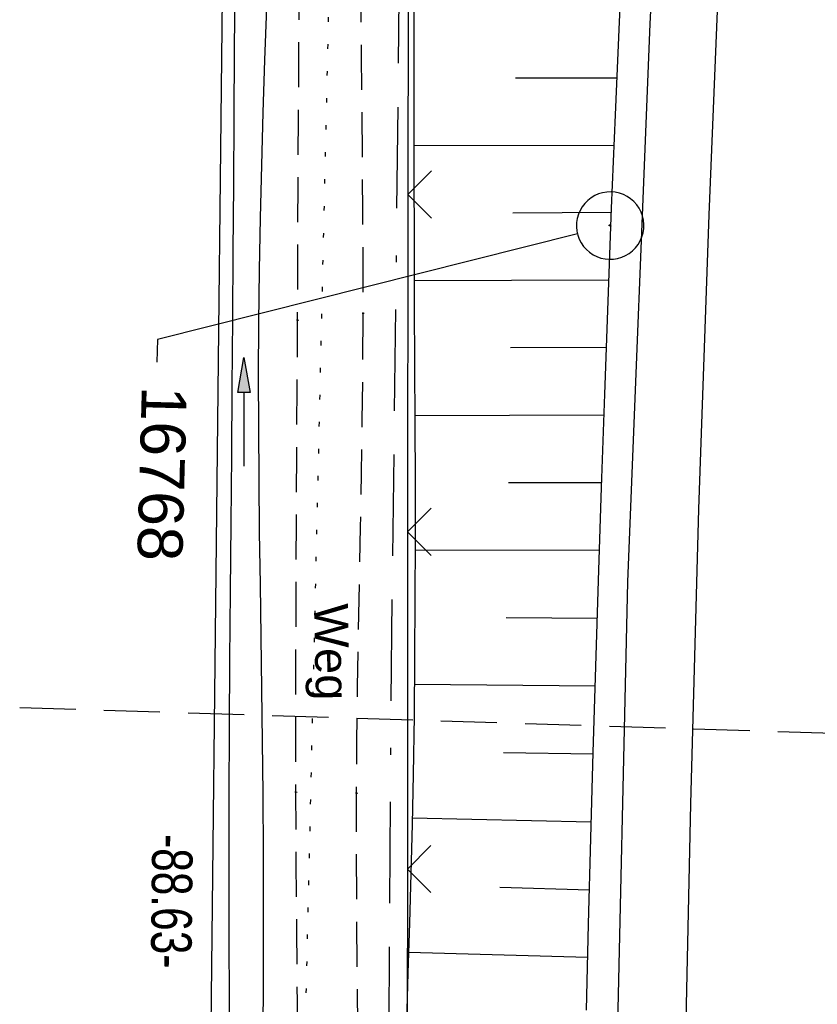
# Model space of a CAD drawing. Extents: x 508885 to 509191, y 457896 to 458644.
# Tile 32 of 57: x 508981 to 509016, y 458327 to 458371. Entities that reach past the tile are written whole.
import ezdxf
from ezdxf import colors
from ezdxf.entities.mleader import LeaderData, LeaderLine
from ezdxf.math import Vec2, Vec3

# ---------------------------------------------------------------- set-up
doc = ezdxf.new("R2010")
doc.units = 0
doc.header["$LTSCALE"] = 10
doc.header["$MEASUREMENT"] = 0
for name, pattern in [('ACAD_ISO16W100', [73, 15, -6.5, 15, -6.5, 15, -7, 1, -7]), ('AUSGEZOGEN', [0]), ('LT00', [0]), ('LT11', [0.3, 0.2, -0.1]), ('LT17', [0.15, 0.1, -0.05]), ('PUNKTX2_STR', [0.6, 0.1, -0.5])]:
    doc.linetypes.add(name, pattern=pattern)
doc.layers.get('0').update_dxf_attribs({"linetype": 'LT00'})
for name, color, linetype in [('--EK_FBR', 1, 'LT00'), ('--EK_ST-93-1', 30, 'LT17'), ('--EL_DFK_AB_L', 21, 'LT00'), ('ABSTAND', 8, 'LT00'), ('BAB-KABEL', 220, 'ACAD_ISO16W100'), ('DFK_AB_L', 21, 'LT00'), ('DFK_NUTZUNGSGRENZE', 70, 'PUNKTX2_STR'), ('FELDWEG_TEXT', 250, 'Continuous'), ('FESTPKT_TEXT_A', 211, 'LT00'), ('PFEIL', 140, 'AUSGEZOGEN'), ('V112_AFBR_BAB', 250, 'LT00'), ('V112_BOESCH', 250, 'LT00'), ('V112_BOSCHUNG', 250, 'LT00'), ('V112_FELDWEG', 250, 'LT11'), ('V112_GRABEN', 250, 'LT00'), ('V112_LD_MARK', 250, 'LT00'), ('V112_PKT_AU', 211, 'LT00'), ('V112_ZAUN', 40, 'LT00')]:
    doc.layers.add(name, color=color, linetype=linetype)
doc.styles.add('Beschrift', font='ARIAL.TTF')
doc.styles.get("Standard").update_dxf_attribs({"font": 'ARIAL.TTF'})

# ---------------------------------------------------------------- blocks, each defined once
blk = doc.blocks.new('Pfreil3')
at = {"layer": 'PFEIL'}
blk.add_hatch(color=256, dxfattribs=at).paths.add_polyline_path([(-1.549, 0.273), (-1.549, -0.273), (0, 0)])
for p, q in [((-1.549, 0), (-4.831, 0)), ((-1.549, -0.273), (-1.549, 0.273)), ((-1.549, 0.273), (0, 0)), ((0, 0), (-1.549, -0.273))]:
    blk.add_line(p, q, dxfattribs=at)
blk = doc.blocks.new('SYMB0011')
at = {"color": 0, "linetype": 'ByBlock'}
for p, q in [((0.5, 0), (-0.5, 0)), ((0, 0.5), (0, -0.5))]:
    blk.add_line(p, q, dxfattribs=at)
blk = doc.blocks.new('SYMB0003')
at = {"color": 0, "linetype": 'ByBlock'}
for p, q in [((-0.015712, 0), (0.010166, 0.012015)), ((0, -0.021257), (-0.015712, 0)), ((0.010166, 0.012015), (0, -0.021257))]:
    blk.add_line(p, q, dxfattribs=at)
for points in [[(-0.031395, 0.499013), (-0.093691, 0.491144), (-0.154509, 0.475528), (-0.21289, 0.452414), (-0.267913, 0.422164), (-0.318712, 0.385257), (-0.364484, 0.342274), (-0.404509, 0.293893), (-0.438154, 0.240877), (-0.464888, 0.184062), (-0.484292, 0.124345), (-0.496058, 0.062667), (-0.5, 0)], [(0.5, 0), (0.496057, 0.062667), (0.484292, 0.124345), (0.464888, 0.184062), (0.438153, 0.240877), (0.404509, 0.293893), (0.364484, 0.342274), (0.318712, 0.385257), (0.267913, 0.422164), (0.21289, 0.452414), (0.154509, 0.475528), (0.093691, 0.491144), (0.031395, 0.499013), (-0.031395, 0.499013)], [(-0.5, 0), (-0.496058, -0.062667), (-0.484292, -0.124345), (-0.464888, -0.184062), (-0.438154, -0.240877), (-0.404509, -0.293893), (-0.364485, -0.342274), (-0.318712, -0.385257), (-0.267914, -0.422164), (-0.21289, -0.452414), (-0.154509, -0.475529), (-0.093691, -0.491144), (-0.031395, -0.499014), (0.031395, -0.499014)], [(0.031395, -0.499014), (0.093691, -0.491144), (0.154509, -0.475529), (0.21289, -0.452414), (0.267914, -0.422164), (0.318712, -0.385257), (0.364485, -0.342274), (0.404509, -0.293893), (0.438154, -0.240877), (0.464889, -0.184062), (0.484292, -0.124345), (0.496058, -0.062667), (0.5, 0)]]:
    blk.add_lwpolyline(points, dxfattribs=at)
blk = doc.blocks.new('SYMB0024')
at = {"color": 0, "linetype": 'ByBlock'}
for p, q in [((-0.5, 0.5), (0, 0)), ((0, 0), (0.5, 0.5))]:
    blk.add_line(p, q, dxfattribs=at)
blk = doc.blocks.new('_None')

msp = doc.modelspace()

# ---------------------------------------------------------------- linework, layer by layer
at = {"layer": '--EK_FBR'}
msp.add_lwpolyline([(509007.454, 458322.883), (509007.977, 458345.83), (509008.965, 458370.63), (509010.2, 458395.169), (509011.606, 458419.412), (509013.424, 458443.945), (509015.365, 458466.768), (509017.722, 458491.337), (509020.368, 458516.063), (509023.279, 458539.666), (509026.395, 458562.703), (509029.635, 458585.14), (509032.898, 458606.519), (509036.843, 458630.719), (509038.5, 458640.091)], dxfattribs=at)
at = {"layer": '--EK_FBR', "linetype": 'LT11', "flags": 128}
for points in [[(509036.495, 457899.887), (509036.18, 457901.445), (509035.062, 457907.213), (509033.993, 457912.99), (509032.97, 457918.776), (509031.993, 457924.569), (509031.553, 457927.268), (509031.121, 457929.969), (509030.694, 457932.671), (509030.271, 457935.373), (509029.848, 457938.075), (509029.425, 457940.777), (509028.998, 457943.479), (509028.424, 457947.064), (509027.843, 457950.648), (509027.257, 457954.231), (509026.668, 457957.814), (509026.077, 457961.397), (509025.487, 457964.979), (509024.901, 457968.562), (509024.319, 457972.146), (509023.744, 457975.731), (509023.164, 457979.405), (509022.591, 457983.079), (509022.024, 457986.755), (509021.461, 457990.431), (509020.901, 457994.108), (509020.34, 457997.785), (509019.779, 458001.461), (509019.214, 458005.138), (509018.804, 458007.79), (509018.394, 458010.442), (509017.988, 458013.095), (509017.588, 458015.749), (509017.198, 458018.404), (509016.82, 458021.06), (509016.457, 458023.719), (509016.124, 458026.293), (509015.805, 458028.868), (509015.497, 458031.445), (509015.198, 458034.023), (509014.904, 458036.602), (509014.614, 458039.182), (509014.323, 458041.761), (509014.03, 458044.34), (509013.73, 458046.919), (509013.422, 458049.496), (509013.07, 458052.329), (509012.707, 458055.161), (509012.337, 458057.991), (509011.962, 458060.821), (509011.586, 458063.651), (509011.213, 458066.481), (509010.845, 458069.312), (509010.486, 458072.144), (509010.138, 458074.976), (509009.807, 458077.811), (509009.557, 458080.047), (509009.317, 458082.285), (509009.082, 458084.523), (509008.849, 458086.762), (509008.617, 458089.001), (509008.381, 458091.24), (509008.115, 458093.715), (509007.844, 458096.19), (509007.574, 458098.665), (509007.307, 458101.14), (509007.047, 458103.616), (509006.798, 458106.093), (509006.563, 458108.57), (509006.347, 458111.049), (509006.152, 458113.529), (509005.983, 458116.01), (509005.843, 458118.493), (509005.765, 458120.206), (509005.698, 458121.919), (509005.639, 458123.633), (509005.584, 458125.347), (509005.529, 458127.061), (509005.469, 458128.775), (509005.402, 458130.489), (509005.323, 458132.202), (509005.142, 458135.285), (509004.908, 458138.365), (509004.621, 458141.44), (509004.28, 458144.51), (509003.884, 458147.573), (509003.367, 458151.035), (509002.778, 458154.484), (509002.115, 458157.921), (509001.736, 458159.729), (509001.342, 458161.534), (509000.937, 458163.337), (509000.526, 458165.138), (509000.113, 458166.939), (508999.705, 458168.741), (508999.305, 458170.544), (508998.918, 458172.349), (508998.549, 458174.157), (508998.204, 458175.97), (508997.794, 458178.337), (508997.428, 458180.711), (508997.102, 458183.092), (508996.812, 458185.48), (508996.554, 458187.871), (508996.325, 458190.267), (508996.121, 458192.666), (508995.938, 458195.068), (508995.772, 458197.47), (508995.62, 458199.873), (508995.325, 458205.103), (508995.078, 458210.331), (508994.879, 458215.559), (508994.729, 458220.789), (508994.671, 458223.459), (508994.623, 458226.13), (508994.582, 458228.801), (508994.546, 458231.473), (508994.511, 458234.144), (508994.475, 458236.816), (508994.435, 458239.488), (508994.388, 458242.159), (508994.323, 458245.233), (508994.247, 458248.307), (508994.164, 458251.38), (508994.075, 458254.453), (508993.983, 458257.526), (508993.891, 458260.6), (508993.8, 458263.673), (508993.716, 458266.642), (508993.639, 458269.611), (508993.57, 458272.581), (508993.511, 458275.55), (508993.465, 458278.52), (508993.433, 458281.49), (508993.418, 458284.46), (508993.418, 458286.652), (508993.425, 458288.845), (508993.436, 458291.037), (508993.447, 458293.23), (508993.464, 458300.395), (508993.449, 458307.561), (508993.404, 458314.726), (508993.375, 458317.831), (508993.343, 458320.937), (508993.31, 458324.042), (508993.278, 458327.147), (508993.249, 458330.252), (508993.227, 458333.358), (508993.212, 458336.463), (508993.207, 458339.461), (508993.21, 458342.46), (508993.22, 458345.458), (508993.233, 458348.457), (508993.25, 458351.455), (508993.267, 458354.454), (508993.283, 458357.452), (508993.297, 458360.455), (508993.31, 458363.459), (508993.325, 458366.462), (508993.344, 458369.465), (508993.368, 458372.469), (508993.401, 458375.472), (508993.443, 458378.475), (508993.517, 458382.413), (508993.613, 458386.35), (508993.733, 458390.287), (508993.879, 458394.222), (508994.051, 458398.157), (508994.251, 458402.09), (508994.421, 458405.053), (508994.604, 458408.014), (508994.798, 458410.975), (508995, 458413.936), (508995.207, 458416.896), (508995.415, 458419.857), (508995.622, 458422.817), (508995.825, 458425.778), (508996, 458428.405), (508996.172, 458431.032), (508996.345, 458433.658), (508996.523, 458436.285), (508996.708, 458438.91), (508996.905, 458441.535), (508997.116, 458444.159), (508997.347, 458446.81), (508997.593, 458449.46), (508997.852, 458452.109), (508998.121, 458454.757), (508998.398, 458457.404), (508998.68, 458460.05), (508998.964, 458462.696), (508999.248, 458465.341), (508999.607, 458468.715), (508999.962, 458472.088), (509000.317, 458475.462), (509000.673, 458478.837), (509001.033, 458482.214), (509001.398, 458485.592), (509001.537, 458486.858), (509001.683, 458488.124), (509001.839, 458489.388), (509002.011, 458490.649), (509002.204, 458491.906), (509002.422, 458493.158), (509002.671, 458494.404), (509002.919, 458495.501), (509003.186, 458496.595), (509003.465, 458497.686), (509003.747, 458498.776), (509004.026, 458499.867), (509004.292, 458500.961), (509004.538, 458502.059), (509004.745, 458503.089), (509004.932, 458504.123), (509005.106, 458505.16), (509005.271, 458506.198), (509005.434, 458507.237), (509005.6, 458508.276), (509005.834, 458509.672), (509006.078, 458511.067), (509006.327, 458512.46), (509006.577, 458513.853), (509006.822, 458515.247), (509007.057, 458516.642), (509007.382, 458518.714), (509007.679, 458520.79), (509007.954, 458522.87), (509008.21, 458524.952), (509008.451, 458527.037), (509008.683, 458529.123), (509008.908, 458531.21), (509009.131, 458533.298), (509009.357, 458535.386), (509009.59, 458537.472), (509009.967, 458540.675), (509010.368, 458543.875), (509010.79, 458547.071), (509011.23, 458550.265), (509011.687, 458553.457), (509012.157, 458556.646), (509012.638, 458559.834), (509012.972, 458562.009)], [(509038.565, 457899.833), (509038.517, 457900.069), (509037.883, 457903.29), (509037.269, 457906.515), (509036.673, 457909.744), (509036.094, 457912.975), (509035.529, 457916.21), (509034.975, 457919.447), (509034.431, 457922.685), (509033.894, 457925.924), (509033.274, 457929.705), (509032.66, 457933.487), (509032.048, 457937.268), (509031.437, 457941.05), (509030.825, 457944.831), (509030.073, 457949.46), (509029.318, 457954.088), (509028.561, 457958.716), (509027.805, 457963.344), (509027.05, 457967.973), (509026.298, 457972.601), (509025.55, 457977.231), (509025.432, 457977.97), (509024.588, 457983.254), (509023.637, 457989.278), (509022.699, 457995.304), (509021.775, 458001.333), (509020.867, 458007.364), (509020.383, 458010.623), (509019.907, 458013.882), (509019.439, 458017.143), (509018.981, 458020.405), (509018.535, 458023.669), (509018.1, 458026.959), (509017.676, 458030.25), (509017.263, 458033.543), (509016.858, 458036.837), (509016.459, 458040.132), (509016.063, 458043.428), (509015.67, 458046.723), (509015.276, 458050.019), (509014.789, 458054.069), (509014.301, 458058.119), (509013.812, 458062.168), (509013.323, 458066.218), (509012.837, 458070.268), (509012.354, 458074.318), (509011.875, 458078.369), (509011.481, 458081.748), (509011.093, 458085.129), (509010.712, 458088.51), (509010.341, 458091.894), (509009.979, 458095.299), (509009.631, 458098.705), (509009.3, 458102.114), (509008.988, 458105.524), (509008.698, 458108.935), (509008.432, 458112.348), (509008.194, 458115.761), (509007.986, 458119.175), (509007.849, 458121.785), (509007.732, 458124.396), (509007.637, 458127.01), (509007.565, 458129.626), (509007.518, 458132.247), (509007.501, 458133.81), (509007.487, 458135.373), (509007.471, 458136.937), (509007.445, 458138.499), (509007.404, 458140.06), (509007.342, 458141.618), (509007.253, 458143.172), (509007.13, 458144.722), (509006.968, 458146.267), (509006.76, 458147.805), (509006.538, 458149.147), (509006.281, 458150.484), (509005.996, 458151.817), (509005.688, 458153.148), (509005.363, 458154.475), (509005.027, 458155.801), (509004.684, 458157.126), (509004.341, 458158.451), (509003.701, 458160.974), (509003.083, 458163.5), (509002.491, 458166.03), (509001.928, 458168.564), (509001.397, 458171.104), (509000.901, 458173.651), (509000.446, 458176.205), (509000.023, 458178.82), (508999.643, 458181.443), (508999.302, 458184.073), (508998.998, 458186.708), (508998.729, 458189.348), (508998.493, 458191.991), (508998.286, 458194.637), (508998.107, 458197.286), (508997.952, 458199.935), (508997.821, 458202.574), (508997.709, 458205.212), (508997.615, 458207.851), (508997.535, 458210.49), (508997.467, 458213.13), (508997.408, 458215.769), (508997.357, 458218.408), (508997.309, 458221.048), (508997.238, 458225.249), (508997.17, 458229.451), (508997.104, 458233.653), (508997.038, 458237.855), (508996.97, 458242.057), (508996.898, 458246.465), (508996.823, 458250.873), (508996.748, 458255.28), (508996.673, 458259.688), (508996.6, 458264.095), (508996.537, 458268.034), (508996.477, 458271.972), (508996.423, 458275.91), (508996.375, 458279.848), (508996.336, 458283.787), (508996.311, 458286.935), (508996.291, 458290.084), (508996.275, 458293.232), (508996.262, 458296.326), (508996.25, 458299.421), (508996.237, 458302.515), (508996.222, 458305.609), (508996.201, 458308.703), (508996.174, 458311.798), (508996.139, 458314.892), (508996.102, 458317.583), (508996.059, 458320.274), (508996.016, 458322.965), (508995.976, 458325.655), (508995.942, 458328.346), (508995.917, 458331.037), (508995.904, 458333.727), (508995.908, 458336.418), (508995.927, 458338.789), (508995.957, 458341.159), (508995.996, 458343.53), (508996.039, 458345.901), (508996.084, 458348.272), (508996.126, 458350.643), (508996.162, 458353.014), (508996.189, 458355.385), (508996.203, 458357.756), (508996.202, 458360.048), (508996.19, 458362.339), (508996.171, 458364.631), (508996.149, 458366.923), (508996.128, 458369.215), (508996.113, 458371.506), (508996.107, 458373.798), (508996.115, 458376.089), (508996.141, 458378.38), (508996.19, 458380.737), (508996.259, 458383.094), (508996.346, 458385.451), (508996.448, 458387.807), (508996.562, 458390.163), (508996.685, 458392.519), (508996.814, 458394.875), (508996.947, 458397.23), (508997.08, 458399.586), (508997.261, 458402.829), (508997.441, 458406.072), (508997.621, 458409.315), (508997.806, 458412.557), (508997.997, 458415.798), (508998.198, 458419.039), (508998.41, 458422.279), (508998.637, 458425.518), (508998.832, 458428.137), (508999.036, 458430.755), (508999.246, 458433.373), (508999.459, 458435.99), (508999.672, 458438.608), (508999.882, 458441.226), (509000.087, 458443.845), (509000.265, 458446.202), (509000.441, 458448.559), (509000.616, 458450.916), (509000.795, 458453.272), (509000.98, 458455.628), (509001.176, 458457.983), (509001.385, 458460.336), (509001.611, 458462.688), (509001.857, 458465.037), (509002.148, 458467.57), (509002.462, 458470.1), (509002.797, 458472.627), (509003.148, 458475.153), (509003.513, 458477.678), (509003.887, 458480.201), (509004.267, 458482.723), (509004.65, 458485.244), (509005.089, 458488.136), (509005.53, 458491.028), (509005.976, 458493.92), (509006.216, 458495.452), (509006.463, 458496.982), (509006.72, 458498.511), (509006.994, 458500.036), (509007.288, 458501.558), (509007.534, 458502.749), (509007.789, 458503.938), (509008.045, 458505.126), (509008.296, 458506.316), (509008.535, 458507.508), (509008.807, 458508.988), (509009.053, 458510.473), (509009.279, 458511.962), (509009.489, 458513.454), (509009.686, 458514.947), (509009.875, 458516.442), (509010.157, 458518.738), (509010.431, 458521.034), (509010.702, 458523.331), (509010.971, 458525.627), (509011.242, 458527.923), (509011.518, 458530.218), (509011.8, 458532.511), (509012.092, 458534.804), (509012.396, 458537.095), (509012.754, 458539.657), (509013.127, 458542.216), (509013.513, 458544.774), (509013.909, 458547.331), (509014.31, 458549.888), (509014.714, 458552.443), (509015.118, 458555), (509015.517, 458557.556), (509015.91, 458560.114), (509016.02, 458560.853)]]:
    msp.add_lwpolyline(points, dxfattribs=at)
at = {"layer": '--EK_ST-93-1', "ltscale": 2.5}
msp.add_line((509020.895, 458338.957), (508980.923, 458340.218), dxfattribs=at)
at = {"layer": '--EL_DFK_AB_L'}
msp.add_line((508989.942, 458373.181), (508988.998, 458286.059), dxfattribs=at)
at = {"layer": 'BAB-KABEL', "ltscale": 0.03, "flags": 128}
msp.add_lwpolyline([(509030.381, 458640.305), (509028.862, 458630.359), (509025.782, 458607.356), (509022.865, 458586.792), (509019.457, 458565.396), (509016.703, 458545.969), (509012.658, 458524.774), (509009.414, 458505.662), (509006.499, 458487.362), (509004.395, 458471.637), (509001.968, 458455.15), (509000.184, 458433.437), (508998.889, 458411.254), (508997.915, 458389.213), (508997.751, 458367.359), (508997.427, 458340.488), (508997.265, 458311.669), (508997.265, 458292.245), (508997.694, 458242.661), (508999.533, 458200.892), (509000.202, 458184.134), (509007.234, 458146.46), (509010.333, 458117.354), (509014.944, 458076.455), (509017.63, 458049.491), (509019.256, 458036.621), (509024.514, 457998.778), (509025.455, 457991.53), (509029.992, 457962.287), (509036.078, 457925.561), (509040.905, 457899.771)], dxfattribs=at)
at = {"layer": 'DFK_AB_L'}
msp.add_line((508989.942, 458373.181), (508988.998, 458286.059), dxfattribs=at)
at = {"layer": 'DFK_NUTZUNGSGRENZE', "ltscale": 0.2}
msp.add_line((508997.29, 458486.1), (508992.69, 458285.27), dxfattribs=at)
at = {"layer": 'V112_AFBR_BAB'}
msp.add_lwpolyline([(509007.454, 458322.883), (509007.977, 458345.83), (509008.965, 458370.63), (509010.2, 458395.169), (509011.606, 458419.412), (509013.424, 458443.945), (509015.365, 458466.768), (509017.722, 458491.337), (509020.368, 458516.063), (509023.279, 458539.666), (509026.395, 458562.703), (509029.635, 458585.14), (509032.898, 458606.519), (509036.843, 458630.719), (509038.5, 458640.091)], dxfattribs=at)
at = {"layer": 'V112_BOESCH'}
for points in [[(509006.139, 458326.775), (509006.228, 458330.596), (509006.328, 458334.417), (509006.437, 458338.238), (509006.553, 458342.058), (509006.673, 458345.879), (509006.808, 458350.02), (509006.948, 458354.162), (509007.096, 458358.303), (509007.253, 458362.443), (509007.42, 458366.583), (509007.599, 458370.723), (509007.791, 458374.848)], [(508998.473, 458372.65), (508998.459, 458369.739), (508998.454, 458366.827), (508998.457, 458363.916), (508998.465, 458361.004), (508998.477, 458358.093), (508998.489, 458355.488), (508998.5, 458352.883), (508998.508, 458350.279), (508998.511, 458347.674), (508998.506, 458345.069), (508998.491, 458342.465), (508998.464, 458339.86), (508998.422, 458337.255), (508998.374, 458335.052), (508998.317, 458332.848), (508998.257, 458330.644), (508998.195, 458328.44), (508998.136, 458326.237)]]:
    msp.add_lwpolyline(points, dxfattribs=at)
at = {"layer": 'V112_BOSCHUNG'}
for p, q in [((509002.973, 458368.238), (509007.49, 458368.233)), ((508998.455, 458365.23), (509007.364, 458365.245)), ((509002.853, 458362.237), (509007.245, 458362.257)), ((508998.472, 458359.218), (509007.131, 458359.256)), ((509002.754, 458356.237), (509007.022, 458356.255)), ((508998.498, 458353.218), (509006.917, 458353.255)), ((509002.662, 458350.236), (509006.815, 458350.242)), ((508998.511, 458347.242), (509006.717, 458347.231)), ((509002.561, 458344.237), (509006.62, 458344.207)), ((508998.48, 458341.278), (509006.526, 458341.196)), ((509002.438, 458338.238), (509006.435, 458338.174)), ((508998.38, 458335.327), (509006.349, 458335.151)), ((509002.286, 458332.24), (509006.267, 458332.128)), ((508998.22, 458329.353), (509006.193, 458329.129))]:
    msp.add_line(p, q, dxfattribs=at)
at = {"layer": 'V112_FELDWEG', "flags": 128}
for points in [[(509036.495, 457899.887), (509036.18, 457901.445), (509035.062, 457907.213), (509033.993, 457912.99), (509032.97, 457918.776), (509031.993, 457924.569), (509031.553, 457927.268), (509031.121, 457929.969), (509030.694, 457932.671), (509030.271, 457935.373), (509029.848, 457938.075), (509029.425, 457940.777), (509028.998, 457943.479), (509028.424, 457947.064), (509027.843, 457950.648), (509027.257, 457954.231), (509026.668, 457957.814), (509026.077, 457961.397), (509025.487, 457964.979), (509024.901, 457968.562), (509024.319, 457972.146), (509023.744, 457975.731), (509023.164, 457979.405), (509022.591, 457983.079), (509022.024, 457986.755), (509021.461, 457990.431), (509020.901, 457994.108), (509020.34, 457997.785), (509019.779, 458001.461), (509019.214, 458005.138), (509018.804, 458007.79), (509018.394, 458010.442), (509017.988, 458013.095), (509017.588, 458015.749), (509017.198, 458018.404), (509016.82, 458021.06), (509016.457, 458023.719), (509016.124, 458026.293), (509015.805, 458028.868), (509015.497, 458031.445), (509015.198, 458034.023), (509014.904, 458036.602), (509014.614, 458039.182), (509014.323, 458041.761), (509014.03, 458044.34), (509013.73, 458046.919), (509013.422, 458049.496), (509013.07, 458052.329), (509012.707, 458055.161), (509012.337, 458057.991), (509011.962, 458060.821), (509011.586, 458063.651), (509011.213, 458066.481), (509010.845, 458069.312), (509010.486, 458072.144), (509010.138, 458074.976), (509009.807, 458077.811), (509009.557, 458080.047), (509009.317, 458082.285), (509009.082, 458084.523), (509008.849, 458086.762), (509008.617, 458089.001), (509008.381, 458091.24), (509008.115, 458093.715), (509007.844, 458096.19), (509007.574, 458098.665), (509007.307, 458101.14), (509007.047, 458103.616), (509006.798, 458106.093), (509006.563, 458108.57), (509006.347, 458111.049), (509006.152, 458113.529), (509005.983, 458116.01), (509005.843, 458118.493), (509005.765, 458120.206), (509005.698, 458121.919), (509005.639, 458123.633), (509005.584, 458125.347), (509005.529, 458127.061), (509005.469, 458128.775), (509005.402, 458130.489), (509005.323, 458132.202), (509005.142, 458135.285), (509004.908, 458138.365), (509004.621, 458141.44), (509004.28, 458144.51), (509003.884, 458147.573), (509003.367, 458151.035), (509002.778, 458154.484), (509002.115, 458157.921), (509001.736, 458159.729), (509001.342, 458161.534), (509000.937, 458163.337), (509000.526, 458165.138), (509000.113, 458166.939), (508999.705, 458168.741), (508999.305, 458170.544), (508998.918, 458172.349), (508998.549, 458174.157), (508998.204, 458175.97), (508997.794, 458178.337), (508997.428, 458180.711), (508997.102, 458183.092), (508996.812, 458185.48), (508996.554, 458187.871), (508996.325, 458190.267), (508996.121, 458192.666), (508995.938, 458195.068), (508995.772, 458197.47), (508995.62, 458199.873), (508995.325, 458205.103), (508995.078, 458210.331), (508994.879, 458215.559), (508994.729, 458220.789), (508994.671, 458223.459), (508994.623, 458226.13), (508994.582, 458228.801), (508994.546, 458231.473), (508994.511, 458234.144), (508994.475, 458236.816), (508994.435, 458239.488), (508994.388, 458242.159), (508994.323, 458245.233), (508994.247, 458248.307), (508994.164, 458251.38), (508994.075, 458254.453), (508993.983, 458257.526), (508993.891, 458260.6), (508993.8, 458263.673), (508993.716, 458266.642), (508993.639, 458269.611), (508993.57, 458272.581), (508993.511, 458275.55), (508993.465, 458278.52), (508993.433, 458281.49), (508993.418, 458284.46), (508993.418, 458286.652), (508993.425, 458288.845), (508993.436, 458291.037), (508993.447, 458293.23), (508993.464, 458300.395), (508993.449, 458307.561), (508993.404, 458314.726), (508993.375, 458317.831), (508993.343, 458320.937), (508993.31, 458324.042), (508993.278, 458327.147), (508993.249, 458330.252), (508993.227, 458333.358), (508993.212, 458336.463), (508993.207, 458339.461), (508993.21, 458342.46), (508993.22, 458345.458), (508993.233, 458348.457), (508993.25, 458351.455), (508993.267, 458354.454), (508993.283, 458357.452), (508993.297, 458360.455), (508993.31, 458363.459), (508993.325, 458366.462), (508993.344, 458369.465), (508993.368, 458372.469), (508993.401, 458375.472), (508993.443, 458378.475), (508993.517, 458382.413), (508993.613, 458386.35), (508993.733, 458390.287), (508993.879, 458394.222), (508994.051, 458398.157), (508994.251, 458402.09), (508994.421, 458405.053), (508994.604, 458408.014), (508994.798, 458410.975), (508995, 458413.936), (508995.207, 458416.896), (508995.415, 458419.857), (508995.622, 458422.817), (508995.825, 458425.778), (508996, 458428.405), (508996.172, 458431.032), (508996.345, 458433.658), (508996.523, 458436.285), (508996.708, 458438.91), (508996.905, 458441.535), (508997.116, 458444.159), (508997.347, 458446.81), (508997.593, 458449.46), (508997.852, 458452.109), (508998.121, 458454.757), (508998.398, 458457.404), (508998.68, 458460.05), (508998.964, 458462.696), (508999.248, 458465.341), (508999.607, 458468.715), (508999.962, 458472.088), (509000.317, 458475.462), (509000.673, 458478.837), (509001.033, 458482.214), (509001.398, 458485.592), (509001.537, 458486.858), (509001.683, 458488.124), (509001.839, 458489.388), (509002.011, 458490.649), (509002.204, 458491.906), (509002.422, 458493.158), (509002.671, 458494.404), (509002.919, 458495.501), (509003.186, 458496.595), (509003.465, 458497.686), (509003.747, 458498.776), (509004.026, 458499.867), (509004.292, 458500.961), (509004.538, 458502.059), (509004.745, 458503.089), (509004.932, 458504.123), (509005.106, 458505.16), (509005.271, 458506.198), (509005.434, 458507.237), (509005.6, 458508.276), (509005.834, 458509.672), (509006.078, 458511.067), (509006.327, 458512.46), (509006.577, 458513.853), (509006.822, 458515.247), (509007.057, 458516.642), (509007.382, 458518.714), (509007.679, 458520.79), (509007.954, 458522.87), (509008.21, 458524.952), (509008.451, 458527.037), (509008.683, 458529.123), (509008.908, 458531.21), (509009.131, 458533.298), (509009.357, 458535.386), (509009.59, 458537.472), (509009.967, 458540.675), (509010.368, 458543.875), (509010.79, 458547.071), (509011.23, 458550.265), (509011.687, 458553.457), (509012.157, 458556.646), (509012.638, 458559.834), (509013.128, 458563.021), (509013.641, 458566.312), (509014.158, 458569.602), (509014.677, 458572.891), (509015.197, 458576.181), (509015.714, 458579.471), (509016.227, 458582.762), (509016.734, 458586.053), (509017.232, 458589.346), (509017.722, 458592.655), (509018.203, 458595.966), (509018.676, 458599.277), (509019.145, 458602.59), (509019.61, 458605.902), (509020.074, 458609.215), (509020.538, 458612.528), (509021.005, 458615.841), (509021.668, 458620.493), (509022.341, 458625.143), (509023.026, 458629.792), (509023.723, 458634.439), (509024.434, 458639.083), (509024.648, 458640.455)], [(509038.565, 457899.833), (509038.517, 457900.069), (509037.883, 457903.29), (509037.269, 457906.515), (509036.673, 457909.743), (509036.094, 457912.975), (509035.529, 457916.21), (509034.975, 457919.447), (509034.431, 457922.685), (509033.894, 457925.924), (509033.274, 457929.705), (509032.66, 457933.487), (509032.048, 457937.268), (509031.437, 457941.05), (509030.825, 457944.831), (509030.073, 457949.46), (509029.318, 457954.088), (509028.561, 457958.716), (509027.805, 457963.344), (509027.05, 457967.973), (509026.298, 457972.601), (509025.55, 457977.231), (509024.588, 457983.254), (509023.637, 457989.278), (509022.699, 457995.304), (509021.775, 458001.333), (509020.867, 458007.364), (509020.383, 458010.623), (509019.907, 458013.882), (509019.439, 458017.143), (509018.981, 458020.405), (509018.535, 458023.669), (509018.1, 458026.959), (509017.676, 458030.25), (509017.263, 458033.543), (509016.858, 458036.837), (509016.459, 458040.132), (509016.063, 458043.428), (509015.67, 458046.723), (509015.276, 458050.019), (509014.789, 458054.069), (509014.301, 458058.119), (509013.812, 458062.168), (509013.323, 458066.218), (509012.837, 458070.268), (509012.354, 458074.318), (509011.875, 458078.369), (509011.481, 458081.748), (509011.093, 458085.129), (509010.712, 458088.51), (509010.341, 458091.894), (509009.979, 458095.299), (509009.631, 458098.705), (509009.3, 458102.114), (509008.988, 458105.524), (509008.698, 458108.935), (509008.432, 458112.348), (509008.194, 458115.761), (509007.986, 458119.175), (509007.849, 458121.785), (509007.732, 458124.396), (509007.637, 458127.01), (509007.565, 458129.626), (509007.518, 458132.247), (509007.501, 458133.81), (509007.487, 458135.373), (509007.471, 458136.937), (509007.445, 458138.499), (509007.404, 458140.06), (509007.342, 458141.618), (509007.253, 458143.172), (509007.13, 458144.722), (509006.968, 458146.267), (509006.76, 458147.805), (509006.538, 458149.147), (509006.281, 458150.484), (509005.996, 458151.817), (509005.688, 458153.148), (509005.363, 458154.475), (509005.027, 458155.801), (509004.684, 458157.126), (509004.341, 458158.451), (509003.701, 458160.974), (509003.083, 458163.5), (509002.491, 458166.03), (509001.928, 458168.564), (509001.397, 458171.104), (509000.901, 458173.651), (509000.446, 458176.205), (509000.023, 458178.82), (508999.643, 458181.443), (508999.302, 458184.073), (508998.998, 458186.708), (508998.729, 458189.348), (508998.493, 458191.991), (508998.286, 458194.637), (508998.107, 458197.286), (508997.952, 458199.935), (508997.821, 458202.574), (508997.709, 458205.212), (508997.615, 458207.851), (508997.535, 458210.49), (508997.467, 458213.13), (508997.408, 458215.769), (508997.357, 458218.408), (508997.309, 458221.048), (508997.238, 458225.249), (508997.17, 458229.451), (508997.104, 458233.653), (508997.038, 458237.855), (508996.97, 458242.057), (508996.898, 458246.465), (508996.823, 458250.873), (508996.748, 458255.28), (508996.673, 458259.688), (508996.6, 458264.095), (508996.537, 458268.034), (508996.477, 458271.972), (508996.423, 458275.91), (508996.375, 458279.848), (508996.336, 458283.787), (508996.311, 458286.935), (508996.291, 458290.084), (508996.275, 458293.232), (508996.262, 458296.326), (508996.25, 458299.421), (508996.237, 458302.515), (508996.222, 458305.609), (508996.201, 458308.703), (508996.174, 458311.798), (508996.139, 458314.892), (508996.102, 458317.583), (508996.059, 458320.274), (508996.016, 458322.965), (508995.976, 458325.655), (508995.942, 458328.346), (508995.917, 458331.037), (508995.904, 458333.727), (508995.908, 458336.418), (508995.927, 458338.789), (508995.957, 458341.159), (508995.996, 458343.53), (508996.039, 458345.901), (508996.084, 458348.272), (508996.126, 458350.643), (508996.162, 458353.014), (508996.189, 458355.385), (508996.203, 458357.756), (508996.202, 458360.048), (508996.19, 458362.339), (508996.171, 458364.631), (508996.149, 458366.923), (508996.128, 458369.215), (508996.113, 458371.506), (508996.107, 458373.798), (508996.115, 458376.089), (508996.141, 458378.38), (508996.19, 458380.737), (508996.259, 458383.094), (508996.346, 458385.451), (508996.448, 458387.807), (508996.562, 458390.163), (508996.685, 458392.519), (508996.814, 458394.875), (508996.947, 458397.23), (508997.08, 458399.586), (508997.261, 458402.829), (508997.441, 458406.072), (508997.621, 458409.315), (508997.806, 458412.557), (508997.997, 458415.798), (508998.198, 458419.039), (508998.41, 458422.279), (508998.637, 458425.518), (508998.832, 458428.137), (508999.036, 458430.755), (508999.246, 458433.373), (508999.459, 458435.99), (508999.672, 458438.608), (508999.882, 458441.226), (509000.087, 458443.845), (509000.265, 458446.202), (509000.441, 458448.559), (509000.616, 458450.916), (509000.795, 458453.272), (509000.98, 458455.628), (509001.176, 458457.983), (509001.385, 458460.336), (509001.611, 458462.688), (509001.857, 458465.037), (509002.148, 458467.57), (509002.462, 458470.1), (509002.797, 458472.627), (509003.148, 458475.153), (509003.513, 458477.678), (509003.887, 458480.201), (509004.267, 458482.723), (509004.65, 458485.244), (509005.089, 458488.136), (509005.53, 458491.028), (509005.976, 458493.92), (509006.216, 458495.452), (509006.463, 458496.982), (509006.72, 458498.511), (509006.994, 458500.036), (509007.288, 458501.558), (509007.534, 458502.749), (509007.789, 458503.938), (509008.045, 458505.126), (509008.296, 458506.316), (509008.535, 458507.508), (509008.807, 458508.988), (509009.053, 458510.473), (509009.279, 458511.962), (509009.489, 458513.454), (509009.686, 458514.947), (509009.875, 458516.442), (509010.157, 458518.738), (509010.431, 458521.034), (509010.702, 458523.331), (509010.971, 458525.627), (509011.242, 458527.923), (509011.518, 458530.218), (509011.8, 458532.511), (509012.092, 458534.804), (509012.396, 458537.095), (509012.754, 458539.657), (509013.127, 458542.216), (509013.513, 458544.774), (509013.909, 458547.331), (509014.31, 458549.888), (509014.714, 458552.443), (509015.118, 458555), (509015.517, 458557.556), (509015.91, 458560.114), (509016.292, 458562.673), (509016.666, 458565.267), (509017.028, 458567.862), (509017.382, 458570.459), (509017.728, 458573.056), (509018.07, 458575.654), (509018.411, 458578.252), (509018.752, 458580.851), (509019.096, 458583.448), (509019.446, 458586.045), (509019.804, 458588.641), (509020.23, 458591.642), (509020.668, 458594.641), (509021.116, 458597.639), (509021.571, 458600.636), (509022.031, 458603.633), (509022.494, 458606.629), (509022.957, 458609.624), (509023.42, 458612.62), (509023.878, 458615.617), (509024.403, 458619.094), (509024.923, 458622.571), (509025.44, 458626.049), (509025.957, 458629.527), (509026.476, 458633.005), (509027, 458636.481), (509027.532, 458639.957), (509027.598, 458640.378)]]:
    msp.add_lwpolyline(points, dxfattribs=at)
at = {"layer": 'V112_GRABEN'}
for points in [[(508990.275, 458323.953), (508990.258, 458327.041), (508990.246, 458330.129), (508990.24, 458333.217), (508990.242, 458336.305), (508990.253, 458339.336), (508990.272, 458342.366), (508990.297, 458345.397), (508990.324, 458348.428), (508990.353, 458351.458), (508990.381, 458354.489), (508990.405, 458357.52), (508990.425, 458360.507), (508990.442, 458363.494), (508990.461, 458366.481), (508990.483, 458369.468), (508990.512, 458372.454)], [(508991.897, 458371.362), (508991.82, 458369.025), (508991.746, 458366.688), (508991.679, 458364.352), (508991.621, 458362.015), (508991.576, 458359.678), (508991.547, 458357.341), (508991.536, 458355.014), (508991.54, 458352.688), (508991.556, 458350.361), (508991.582, 458348.034), (508991.613, 458345.707), (508991.647, 458343.38), (508991.681, 458341.052), (508991.711, 458338.725), (508991.734, 458336.398), (508991.749, 458333.693), (508991.754, 458330.989), (508991.751, 458328.284), (508991.742, 458325.58)]]:
    msp.add_lwpolyline(points, dxfattribs=at)
at = {"layer": 'V112_LD_MARK'}
msp.add_lwpolyline([(509016.083, 458440.574), (509015.118, 458427.515), (509014.237, 458414.449), (509013.443, 458401.378), (509012.734, 458388.302), (509012.111, 458375.221), (509011.575, 458362.136), (509011.125, 458349.047), (509010.761, 458335.955), (509010.485, 458322.86)], dxfattribs=at)
at = {"layer": 'V112_ZAUN'}
for p, q in [((508998.209, 458378.052), (508998.195, 458363.052)), ((508998.195, 458363.052), (508998.181, 458348.052)), ((508998.181, 458348.052), (508998.167, 458333.052)), ((508998.167, 458333.052), (508998.153, 458318.052))]:
    msp.add_line(p, q, dxfattribs=at)

# ---------------------------------------------------------------- block references
at = {"layer": 'PFEIL', "rotation": 90}
msp.add_blockref('Pfreil3', (508990.901, 458355.793), dxfattribs=at)
at = {"layer": 'V112_FELDWEG', "xscale": 0.1000000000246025, "yscale": 0.09999999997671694, "zscale": 0.1, "rotation": 268.4925099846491}
for p in [(508996.203, 458357.756), (508993.283, 458357.452), (508993.212, 458336.463), (508995.908, 458336.418)]:
    msp.add_blockref('SYMB0011', p, dxfattribs=at)
at = {"layer": 'V112_PKT_AU', "xscale": 3.000000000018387, "yscale": 3, "zscale": 3, "rotation": 268.4925099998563}
msp.add_blockref('SYMB0003', (509007.187, 458361.665), dxfattribs=at)
at = {"layer": 'V112_ZAUN', "xscale": 2.100000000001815, "yscale": 2.099999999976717, "zscale": 2.1, "rotation": 269.9474100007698}
for p in [(508998.195, 458363.052), (508998.181, 458348.052), (508998.167, 458333.052)]:
    msp.add_blockref('SYMB0024', p, dxfattribs=at)

# ---------------------------------------------------------------- texts
at = {"layer": 'ABSTAND', "width": 0.75}
msp.add_text(' -88.63-', height=1.8, rotation=-90.6201, dxfattribs=at).set_placement((508986.829, 458335.139))
at = {"layer": 'FELDWEG_TEXT', "insert": (508993.571, 458344.841), "char_height": 1.5, "attachment_point": 7, "rotation": 270.9296, "style": 'Beschrift'}
msp.add_mtext('Weg', dxfattribs=at)

# ---------------------------------------------------------------- leaders
at = {"layer": 'FESTPKT_TEXT_A'}
ml = msp.add_multileader_mtext('Standard', dxfattribs=at)
ml.set_content('{\\H0.09x;\\P\\H11.111x; 16768 \\~\\P\\H0.09x;   }', color=256)
ml.set_leader_properties(color=256, linetype='ByLayer', lineweight=-1)
ml.set_arrow_properties(name='NONE')
ml.build(insert=Vec2(0, 0))
ml.multileader.update_dxf_attribs({"has_text_frame": 1, "text_left_attachment_type": 2, "text_right_attachment_type": 2, "dogleg_length": 1, "arrow_head_size": 0.18})
ctx = ml.context
ctx.base_point, ctx.char_height, ctx.arrow_head_size, ctx.landing_gap_size, ctx.plane_origin, ctx.plane_x_axis, ctx.plane_y_axis = Vec3(508987.021, 458355.597), 2, 0.18, 0.3, Vec3(509007.187, 458361.665), Vec3(-0.026308, -0.999654), Vec3(0.999654, -0.026308)
ctx.left_attachment, ctx.right_attachment = 2, 2
notes = []
notes.append((ctx, [(0, (1, 1, 0), (508987.047, 458356.596), (-0.026308, -0.999654), 1, [(0, [(509005.735, 458361.3)], 0, [])])]))
ctx.mtext.insert, ctx.mtext.text_direction, ctx.mtext.line_spacing_factor, ctx.mtext.flow_direction = Vec3(508988.589, 458355.255), Vec3(-0.026308, -0.999654), 0.7, 5
for ctx, leaders in notes:
    for number, flags, end, landing, length, lines in leaders:
        leader = LeaderData()
        leader.index, (leader.has_last_leader_line, leader.has_dogleg_vector, leader.attachment_direction) = number, flags
        leader.last_leader_point, leader.dogleg_vector, leader.dogleg_length = Vec3(end), Vec3(landing), length
        for number, points, colour, breaks in lines:
            line = LeaderLine()
            line.index, line.vertices, line.color, line.breaks = number, Vec3.list(points), colors.encode_raw_color(colour), breaks
            leader.lines.append(line)
        ctx.leaders.append(leader)

doc.saveas('drawing.dxf')
